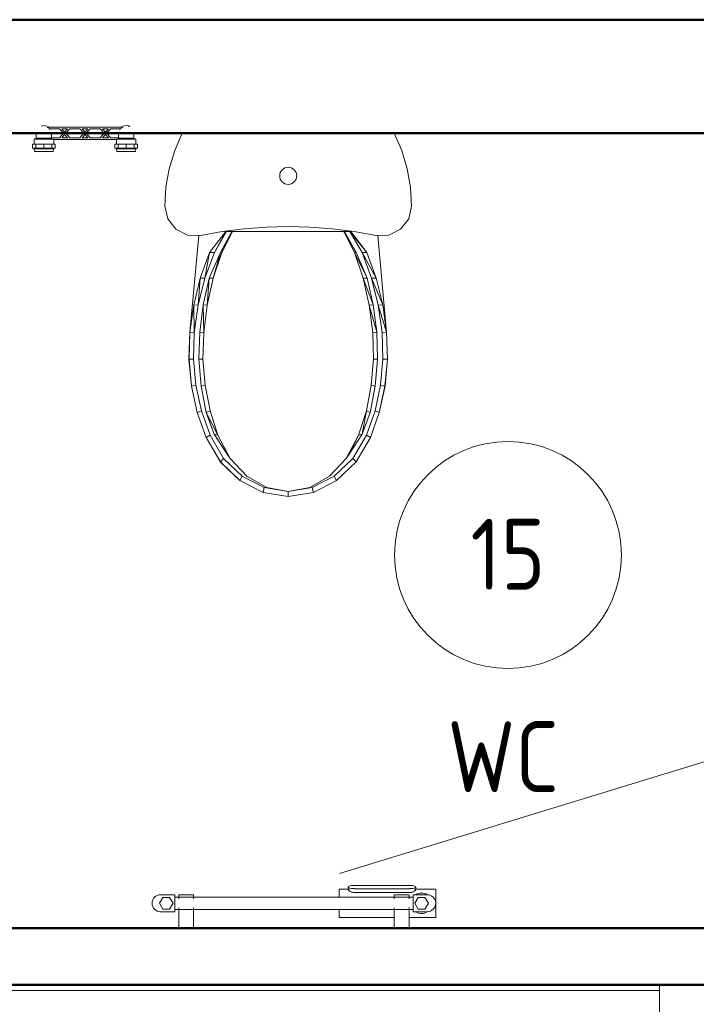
# Model space of a CAD drawing. Header units: millimetres. Extents: x -6579 to 21413, y 4748 to 42777.
# Tile 69 of 79: x 17432 to 18625, y 41042 to 42776. Entities that reach past the tile are written whole.
import ezdxf

# ---------------------------------------------------------------- set-up
doc = ezdxf.new("R2010")
doc.units = ezdxf.units.MM
doc.linetypes.add('ADSK_Скрыто', pattern=[300, 150, -150])
for name, color, linetype, lineweight in [('A-AREA-____-IDEN', 2, 'Continuous', 20), ('A-DETL-____-HDLN', 90, 'ADSK_Скрыто', 9), ('A-WALL-____-MCUT', 113, 'Continuous', 50), ('A-WALL-____-OTLN', 113, 'Continuous', 20), ('I-FURN-____-MCUT', 30, 'Continuous', 9), ('I-FURN-____-OTLN', 30, 'Continuous', 20), ('M-EQPM-___-IDEN', 50, 'Continuous', 20), ('M-EQPM-____-OTLN', 50, 'Continuous', 20)]:
    doc.layers.add(name, color=color, linetype=linetype, lineweight=lineweight)
doc.styles.add('GOST Common_1', font='GOST_Common.ttf', dxfattribs={"width": 0.9, "height": 125})

# ---------------------------------------------------------------- blocks, each defined once
blk = doc.blocks.new('Прямая форма - 83 new-611976-В_Этаж 03_Отопление')
at = {"layer": 'I-FURN-____-MCUT', "color": 133}
for p, q in [((0, -2142.9), (0, 0)), ((-10, -10), (-10, -2142.9)), ((-10, -2142.9), (0, -2142.9))]:
    blk.add_line(p, q, dxfattribs=at)
at = {"layer": 'I-FURN-____-OTLN', "color": 253}
blk.add_line((-10, -2142.9), (-600, -2142.9), dxfattribs=at)
blk = doc.blocks.new('Прямая форма - FU - 053-611977-В_Этаж 03_Отопление')
blk.add_blockref('Прямая форма - 83 new-611976-В_Этаж 03_Отопление', (0, 0))
blk = doc.blocks.new('Прямая форма - 83 new-612000-В_Этаж 03_Отопление')
at = {"layer": 'A-WALL-____-MCUT', "color": 9}
for p, q in [((6950, 0), (6000, 0)), ((7550, 0), (6950, 0)), ((9000, 0), (7550, 0)), ((6000, -200), (6950, -200)), ((6950, -200), (7550, -200)), ((7550, -200), (9000, -200))]:
    blk.add_line(p, q, dxfattribs=at)
blk = doc.blocks.new('Прямая форма - SW - 005-612001-В_Этаж 03_Отопление')
blk.add_blockref('Прямая форма - 83 new-612000-В_Этаж 03_Отопление', (0, 0))
blk = doc.blocks.new('Прямая форма - 83 new-608817-В_Этаж 03_Отопление')
at = {"layer": 'M-EQPM-____-OTLN', "color": 253}
for p, q in [((200.1, -30.5), (186.8, 0)), ((-186.8, 0), (-200.1, -30.5)), ((-200.1, -30.5), (-209.7, -62.4)), ((209.7, -62.4), (200.1, -30.5)), ((-209.7, -62.4), (-215.5, -95.2)), ((-14.7, -72.1), (-13.9, -69.2)), ((-13.9, -69.2), (-12.5, -66.6)), ((-12.5, -66.6), (-10.6, -64.4)), ((-10.6, -64.4), (-8.3, -62.5)), ((-8.3, -62.5), (-5.7, -61.1)), ((-5.7, -61.1), (-2.9, -60.3)), ((-2.9, -60.3), (0, -60)), ((0, -60), (2.9, -60.3)), ((2.9, -60.3), (5.7, -61.1)), ((5.7, -61.1), (8.3, -62.5)), ((8.3, -62.5), (10.6, -64.4)), ((10.6, -64.4), (12.5, -66.6)), ((12.5, -66.6), (13.9, -69.2)), ((13.9, -69.2), (14.7, -72.1)), ((215.5, -95.2), (209.7, -62.4)), ((-15, -75), (-14.7, -72.1)), ((-14.7, -77.9), (-15, -75)), ((-13.9, -80.7), (-14.7, -77.9)), ((-12.5, -83.3), (-13.9, -80.7)), ((-10.6, -85.6), (-12.5, -83.3)), ((-8.3, -87.4), (-10.6, -85.6)), ((10.6, -85.6), (8.3, -87.4)), ((12.5, -83.3), (10.6, -85.6)), ((13.9, -80.7), (12.5, -83.3)), ((14.7, -77.9), (13.9, -80.7)), ((14.7, -72.1), (15, -75)), ((15, -75), (14.7, -77.9)), ((-215.5, -95.2), (-217.5, -128.5)), ((-5.7, -88.8), (-8.3, -87.4)), ((-2.9, -89.7), (-5.7, -88.8)), ((0, -90), (-2.9, -89.7)), ((2.9, -89.7), (0, -90)), ((5.7, -88.8), (2.9, -89.7)), ((8.3, -87.4), (5.7, -88.8)), ((217.5, -128.5), (215.5, -95.2)), ((-217.5, -128.5), (-212.4, -151)), ((212.4, -151), (217.5, -128.5)), ((-212.4, -151), (-198.2, -169.1)), ((198.2, -169.1), (212.4, -151)), ((-198.2, -169.1), (-177.6, -179.5)), ((-154.5, -180), (-116.2, -173.2)), ((-138.7, -210.1), (-110.2, -172.9)), ((-130.1, -210.2), (-110.2, -172.9)), ((-108.9, -172.9), (-130.1, -210.2)), ((-119.6, -210.1), (-99.2, -172.9)), ((-117.1, -210.2), (-99.2, -172.9)), ((-98, -172.9), (-117.1, -210.2)), ((-116.2, -173.2), (-77.6, -168.3)), ((-110.2, -172.9), (-108.9, -172.9)), ((-108.9, -172.9), (-99.4, -172.9)), ((-99.2, -172.9), (-98, -172.9)), ((-98, -172.9), (98, -172.9)), ((-77.6, -168.3), (-38.9, -165.4)), ((-38.9, -165.4), (0, -164.4)), ((38.9, -165.4), (0, -164.4)), ((77.6, -168.3), (38.9, -165.4)), ((77.6, -168.3), (116.2, -173.2)), ((98, -172.9), (99.2, -172.9)), ((98, -172.9), (119.6, -210.1)), ((117.1, -210.2), (98, -172.9)), ((99.2, -172.9), (108.9, -172.9)), ((99.2, -172.9), (119.6, -210.1)), ((108.9, -172.9), (110.2, -172.9)), ((108.9, -172.9), (138.7, -210.1)), ((130.1, -210.2), (108.9, -172.9)), ((110.2, -172.9), (138.7, -210.1)), ((116.2, -173.2), (154.5, -180)), ((177.6, -179.5), (198.2, -169.1)), ((-177.6, -179.5), (-154.5, -180)), ((-157.8, -179.9), (-173.5, -350.4)), ((154.5, -180), (177.6, -179.5)), ((173.5, -350.4), (157.8, -179.9)), ((-154.9, -255.3), (-138.7, -210.1)), ((-146.7, -255.5), (-138.7, -210.1)), ((-130.1, -210.2), (-146.7, -255.5)), ((-139.4, -255.3), (-119.6, -210.1)), ((-138.7, -210.1), (-130.1, -210.2)), ((-132, -255.5), (-119.6, -210.1)), ((-117.1, -210.2), (-132, -255.5)), ((-119.6, -210.1), (-117.1, -210.2)), ((119.6, -210.1), (117.1, -210.2)), ((117.1, -210.2), (139.4, -255.3)), ((132, -255.5), (117.1, -210.2)), ((119.6, -210.1), (139.4, -255.3)), ((138.7, -210.1), (130.1, -210.2)), ((130.1, -210.2), (154.9, -255.3)), ((146.7, -255.5), (130.1, -210.2)), ((138.7, -210.1), (154.9, -255.3)), ((-166.5, -302.2), (-154.9, -255.3)), ((-158.6, -302.8), (-154.9, -255.3)), ((-146.7, -255.5), (-158.6, -302.8)), ((-154.9, -255.3), (-146.7, -255.5)), ((-149.8, -302.2), (-139.4, -255.3)), ((-142.7, -302.8), (-139.4, -255.3)), ((-132, -255.5), (-142.7, -302.8)), ((-139.4, -255.3), (-132, -255.5)), ((139.4, -255.3), (132, -255.5)), ((132, -255.5), (149.8, -302.2)), ((142.7, -302.8), (132, -255.5)), ((139.4, -255.3), (149.8, -302.2)), ((154.9, -255.3), (146.7, -255.5)), ((146.7, -255.5), (166.5, -302.2)), ((158.6, -302.8), (146.7, -255.5)), ((154.9, -255.3), (166.5, -302.2)), ((-173.3, -350.4), (-166.5, -302.2)), ((-165.6, -351.3), (-166.5, -302.2)), ((-166.5, -302.2), (-158.6, -302.8)), ((-158.6, -302.8), (-165.6, -351.3)), ((-156, -350.4), (-149.8, -302.2)), ((-149, -351.3), (-149.8, -302.2)), ((-149.8, -302.2), (-142.7, -302.8)), ((-142.7, -302.8), (-149, -351.3)), ((149.8, -302.2), (142.7, -302.8)), ((142.7, -302.8), (156, -350.4)), ((149, -351.3), (142.7, -302.8)), ((149.8, -302.2), (156, -350.4)), ((166.5, -302.2), (158.6, -302.8)), ((158.6, -302.8), (173.3, -350.4)), ((165.6, -351.3), (158.6, -302.8)), ((166.5, -302.2), (173.3, -350.4)), ((-175, -398.1), (-173.5, -350.4)), ((-174.8, -398.1), (-173.3, -350.4)), ((-173.3, -350.4), (-165.6, -351.3)), ((-165.6, -351.3), (-167, -397.7)), ((-157.3, -398.1), (-156, -350.4)), ((-156, -350.4), (-149, -351.3)), ((-149, -351.3), (-150.3, -397.7)), ((156, -350.4), (149, -351.3)), ((150.3, -397.7), (149, -351.3)), ((156, -350.4), (157.3, -398.1)), ((173.3, -350.4), (165.6, -351.3)), ((167, -397.7), (165.6, -351.3)), ((173.3, -350.4), (174.8, -398.1)), ((175, -398.1), (173.5, -350.4)), ((-170.7, -445.5), (-175, -398.1)), ((-167, -397.7), (-174.8, -398.1)), ((-170.5, -445.5), (-174.8, -398.1)), ((-162.8, -443.9), (-167, -397.7)), ((-150.3, -397.7), (-157.3, -398.1)), ((-153.4, -445.5), (-157.3, -398.1)), ((-146.5, -443.9), (-150.3, -397.7)), ((150.3, -397.7), (146.5, -443.9)), ((157.3, -398.1), (150.3, -397.7)), ((157.3, -398.1), (153.4, -445.5)), ((167, -397.7), (162.8, -443.9)), ((174.8, -398.1), (167, -397.7)), ((174.8, -398.1), (170.5, -445.5)), ((170.7, -445.5), (175, -398.1)), ((-170.7, -445.5), (-160.6, -491.7)), ((-170.5, -445.5), (-162.8, -443.9)), ((-160.4, -491.7), (-170.5, -445.5)), ((-153, -488.9), (-162.8, -443.9)), ((-153.4, -445.5), (-146.5, -443.9)), ((-144.4, -491.7), (-153.4, -445.5)), ((-146.5, -443.9), (-137.7, -488.9)), ((137.7, -488.9), (146.5, -443.9)), ((153.4, -445.5), (144.4, -491.7)), ((146.5, -443.9), (153.4, -445.5)), ((153, -488.9), (162.8, -443.9)), ((170.5, -445.5), (160.4, -491.7)), ((160.6, -491.7), (170.7, -445.5)), ((162.8, -443.9), (170.5, -445.5)), ((-160.6, -491.7), (-144.9, -535.9)), ((-160.4, -491.7), (-153, -488.9)), ((-144.8, -535.9), (-160.4, -491.7)), ((-137.8, -531.8), (-153, -488.9)), ((-144.4, -491.7), (-137.7, -488.9)), ((-130.3, -530.2), (-144.4, -491.7)), ((-124, -531.8), (-144.4, -491.7)), ((-137.7, -488.9), (-124, -531.8)), ((124, -531.8), (137.7, -488.9)), ((137.7, -488.9), (130.3, -530.2)), ((144.4, -491.7), (130.3, -530.2)), ((144.4, -491.7), (137.7, -488.9)), ((153, -488.9), (137.8, -531.8)), ((160.4, -491.7), (144.8, -535.9)), ((144.9, -535.9), (160.6, -491.7)), ((160.4, -491.7), (153, -488.9)), ((-144.9, -535.9), (-119.7, -578.7)), ((-144.8, -535.9), (-137.8, -531.8)), ((-119.6, -578.7), (-144.8, -535.9)), ((-113.8, -572.6), (-137.8, -531.8)), ((-107.6, -565), (-130.3, -530.2)), ((-102.4, -572.6), (-130.3, -530.2)), ((-130.3, -530.2), (-124, -531.8)), ((-124, -531.8), (-102.4, -572.6)), ((102.4, -572.6), (124, -531.8)), ((130.3, -530.2), (107.6, -565)), ((124, -531.8), (107.6, -565)), ((113.8, -572.6), (137.8, -531.8)), ((144.8, -535.9), (119.6, -578.7)), ((119.7, -578.7), (144.9, -535.9)), ((130.3, -530.2), (124, -531.8)), ((137.8, -531.8), (144.8, -535.9)), ((-102.4, -572.6), (-107.6, -565)), ((107.6, -565), (102.4, -572.6)), ((-119.7, -578.7), (-85.3, -611.8)), ((-119.6, -578.7), (-113.8, -572.6)), ((-85.2, -611.8), (-119.6, -578.7)), ((-81.1, -604.2), (-113.8, -572.6)), ((-73, -604.2), (-102.4, -572.6)), ((73, -604.2), (102.4, -572.6)), ((81.1, -604.2), (113.8, -572.6)), ((119.6, -578.7), (85.2, -611.8)), ((85.3, -611.8), (119.7, -578.7)), ((119.6, -578.7), (113.8, -572.6)), ((-85.2, -611.8), (-81.1, -604.2)), ((-42.2, -624.1), (-81.1, -604.2)), ((-37.9, -624.1), (-73, -604.2)), ((37.9, -624.1), (73, -604.2)), ((42.2, -624.1), (81.1, -604.2)), ((85.2, -611.8), (81.1, -604.2)), ((-85.3, -611.8), (-44.3, -632.8)), ((-44.3, -632.8), (-85.2, -611.8)), ((-44.3, -632.8), (-42.2, -624.1)), ((0, -631), (-42.2, -624.1)), ((-37.9, -624.1), (0, -631)), ((42.2, -624.1), (0, -631)), ((0, -631), (37.9, -624.1)), ((44.3, -632.8), (42.2, -624.1)), ((85.2, -611.8), (44.3, -632.8)), ((44.3, -632.8), (85.3, -611.8)), ((0, -640), (-44.3, -632.8)), ((-44.3, -632.8), (0, -640)), ((0, -640), (0, -631)), ((44.3, -632.8), (0, -640)), ((0, -640), (44.3, -632.8))]:
    blk.add_line(p, q, dxfattribs=at)
blk = doc.blocks.new('Прямая форма - FU - 054-613579-В_Этаж 03_Отопление')
blk.add_blockref('Прямая форма - 83 new-608817-В_Этаж 03_Отопление', (0, 0))
blk = doc.blocks.new('Прямая форма - 83 new-613586-В_Этаж 03_Отопление')
at = {"layer": 'A-WALL-____-MCUT', "color": 9}
for p, q in [((2424.2, 0), (897, 0)), ((100, -100), (2424.2, -100))]:
    blk.add_line(p, q, dxfattribs=at)
blk = doc.blocks.new('Прямая форма - SW - 010-613587-В_Этаж 03_Отопление')
blk.add_blockref('Прямая форма - 83 new-613586-В_Этаж 03_Отопление', (0, 0))
blk = doc.blocks.new('83 new_ifc_RVT-1-В_Этаж 03_Отопление')
at = {"layer": 'A-WALL-____-OTLN', "color": 253, "lineweight": 20}
for name, p in [('Прямая форма - SW - 005-612001-В_Этаж 03_Отопление', (20910.3, 42775.8)), ('Прямая форма - SW - 010-613587-В_Этаж 03_Отопление', (26610.3, 41175.8))]:
    blk.add_blockref(name, p, dxfattribs=at)
at = {"layer": 'I-FURN-____-OTLN', "color": 253, "lineweight": 20, "rotation": 90}
blk.add_blockref('Прямая форма - FU - 053-611977-В_Этаж 03_Отопление', (26760.3, 41075.8), dxfattribs=at)
at = {"layer": 'M-EQPM-____-OTLN', "color": 253, "lineweight": 20}
blk.add_blockref('Прямая форма - FU - 054-613579-В_Этаж 03_Отопление', (28248.6, 42575.8), dxfattribs=at)
blk = doc.blocks.new('VTp_724_0 Водорозетка двойная - VTp_724_0-V31-В_Этаж 03_Отопление')
at = {"layer": 'M-EQPM-____-OTLN'}
for p, q in [((-92.6, 26.1), (-86.7, 26.1)), ((-92.6, 19.4), (-92.6, 26.1)), ((-86.7, 19.4), (-92.6, 19.4)), ((-88.9, 32), (-89.8, 27.2)), ((-89.8, 27.2), (-89.8, 26.1)), ((-59.6, 27.2), (-89.8, 27.2)), ((-89.8, 19.4), (-89.8, 10.4)), ((-56.2, 32), (-88.9, 32)), ((-86.7, 26.1), (-72.5, 26.1)), ((-86.7, 19.4), (-86.7, 26.1)), ((-72.5, 19.4), (-86.7, 19.4)), ((-72.5, 26.1), (-58.3, 26.1)), ((-72.5, 19.4), (-72.5, 26.1)), ((-58.3, 19.4), (-72.5, 19.4)), ((-55.3, 27.2), (-59.3, 27.2)), ((-58.3, 26.1), (-52.4, 26.1)), ((-58.3, 26.1), (-58.3, 19.4)), ((-52.4, 19.4), (-58.3, 19.4)), ((-55.3, 27.2), (-56.2, 32)), ((-55.3, 26.1), (-55.3, 27.2)), ((-55.3, 11), (-55.3, 19.4)), ((-52.4, 19.4), (-52.4, 26.1)), ((52.4, 26.1), (58.3, 26.1)), ((52.4, 19.4), (52.4, 26.1)), ((58.3, 19.4), (52.4, 19.4)), ((56.1, 32), (55.2, 27.2)), ((55.2, 27.2), (55.2, 26.1)), ((55.2, 19.4), (55.2, 11)), ((59.3, 27.2), (55.2, 27.2)), ((88.8, 32), (56.1, 32)), ((58.3, 26.1), (72.5, 26.1)), ((58.3, 19.4), (58.3, 26.1)), ((72.5, 19.4), (58.3, 19.4)), ((89.7, 27.2), (59.7, 27.2)), ((72.5, 26.1), (86.7, 26.1)), ((72.5, 19.4), (72.5, 26.1)), ((86.7, 19.4), (72.5, 19.4)), ((86.7, 26.1), (92.6, 26.1)), ((86.7, 26.1), (86.7, 19.4)), ((92.6, 19.4), (86.7, 19.4)), ((89.7, 27.2), (88.8, 32)), ((89.7, 26.1), (89.7, 27.2)), ((89.7, 10.4), (89.7, 19.4)), ((92.6, 19.4), (92.6, 26.1)), ((-89.8, 10.4), (-85.9, 8.8)), ((-56, 10.4), (-89.8, 10.4)), ((-85.9, 8.8), (-85.9, 0)), ((-60.1, 8.8), (-85.9, 8.8)), ((-60.1, 8.8), (-60.1, 8)), ((-60.1, 8), (-45.3, 8)), ((-59.1, 0), (-59.1, 8)), ((56, 11), (-56, 11)), ((-56, 11), (-56, 10.4)), ((-45.3, 8), (-38, 0)), ((-36, 2.2), (-41.2, 8)), ((-41.2, 8), (-30.8, 8)), ((-30.8, 8), (-36, 2.2)), ((-34, 0), (-26.7, 8)), ((-26.7, 8), (-9.3, 8)), ((-9.3, 8), (-2, 0)), ((0, 2.2), (-5.2, 8)), ((-5.2, 8), (5.2, 8)), ((5.2, 8), (0, 2.2)), ((2, 0), (9.3, 8)), ((9.3, 8), (26.7, 8)), ((26.7, 8), (34, 0)), ((30.8, 8), (41.2, 8)), ((36, 2.2), (30.8, 8)), ((41.2, 8), (36, 2.2)), ((38, 0), (45.3, 8)), ((45.3, 8), (60.1, 8)), ((56, 10.4), (56, 11)), ((89.7, 10.4), (56, 10.4)), ((59.1, 8), (59.1, 0)), ((85.9, 8.8), (60.1, 8.8)), ((60.1, 8), (60.1, 8.8)), ((85.9, 8.8), (89.7, 10.4)), ((85.9, 0), (85.9, 8.8)), ((-66.7, -11), (66.7, -11)), ((-45.3, -8), (-63, -8)), ((-38, 0), (-45.3, -8)), ((-41.2, -8), (-36, -2.2)), ((-30.8, -8), (-41.2, -8)), ((-36, -2.2), (-30.8, -8)), ((-26.7, -8), (-34, 0)), ((-9.3, -8), (-26.7, -8)), ((-2, 0), (-9.3, -8)), ((-5.2, -8), (0, -2.2)), ((5.2, -8), (-5.2, -8)), ((0, -2.2), (5.2, -8)), ((9.3, -8), (2, 0)), ((26.7, -8), (9.3, -8)), ((34, 0), (26.7, -8)), ((30.8, -8), (36, -2.2)), ((41.2, -8), (30.8, -8)), ((36, -2.2), (41.2, -8)), ((45.3, -8), (38, 0)), ((63, -8), (45.3, -8))]:
    blk.add_line(p, q, dxfattribs=at)
for centre, radius, start, end in [((-72.5, 0), 13.4, 180, 188.2152), ((-212.1, 402.2), 421.7, 291.1941, 291.7236), ((-72.5, 0), 13.4, 352.5609, 0), ((-72.5, 0), 13.4, 351.8321, 360), ((212.1, 402.2), 421.7, 248.2764, 248.8715), ((72.5, 0), 13.4, 180, 187.4391), ((72.5, 0), 13.4, 180, 188.1679), ((72.5, 0), 13.4, 351.7848, 0), ((-72.5, 0), 13.4, 240, 293.6489), ((-72.5, 0), 13.4, 296.8936, 306.3065), ((-72.5, 0), 13.4, 323.3436, 330.7909), ((-72.5, 0), 13.4, 323.0818, 328.7777), ((-72.5, 0), 13.4, 322.9736, 327.3258), ((72.5, 0), 13.4, 209.2091, 216.6564), ((72.5, 0), 13.4, 211.2223, 216.9182), ((72.5, 0), 13.4, 212.6742, 217.0264), ((72.5, 0), 13.4, 233.6935, 243.1064), ((72.5, 0), 13.4, 246.3511, 288.109)]:
    blk.add_arc(centre, radius, start, end, dxfattribs=at)
for points in [[(-63, -8), (-63.5, -8.6), (-64.7, -9.7), (-66, -10.6), (-66.7, -11)], [(66.7, -11), (66, -10.6), (64.7, -9.7), (63.5, -8.6), (63, -8)]]:
    blk.add_open_spline(points, degree=3, dxfattribs=at)
blk = doc.blocks.new('THERMEX_Электрический_полотенцесушитель_Menta - THERMEX_MENTA-1657908-В_Этаж 03_Отопление')
at = {"layer": 'A-DETL-____-HDLN'}
for p, q in [((-202.9, 15), (-202.9, 15)), ((-202.9, 15), (-202.9, 15)), ((-177.1, 15), (-177.1, 15)), ((-177.1, 15), (-177.1, 15)), ((177.1, 15), (177.1, 15)), ((177.1, 15), (177.1, 15)), ((202.9, 15), (202.9, 15)), ((202.9, 15), (202.9, 15)), ((-202.9, -45), (-202.9, -45)), ((-202.9, -45), (-202.9, -45)), ((-177.1, -45), (-177.1, -45)), ((-177.1, -45), (-177.1, -45)), ((177.1, -45), (177.1, -45)), ((177.1, -45), (177.1, -45)), ((202.9, -45), (202.9, -45)), ((202.9, -45), (202.9, -45))]:
    blk.add_line(p, q, dxfattribs=at)
at = {"layer": 'M-EQPM-____-OTLN'}
for p, q in [((97.9, 25), (80, 25)), ((80, 25), (80, 11.1)), ((95.8, 28.6), (95.8, 24.1)), ((203.8, 31.4), (106.8, 31.4)), ((106.8, 25.7), (203.8, 25.7)), ((203.8, 18.8), (106.8, 18.8)), ((250, 25), (212.6, 25)), ((214.8, 24.1), (214.8, 28.6)), ((250, -25), (250, 25)), ((-231, 10.4), (-237, 0)), ((-237, 0), (-231, -10.4)), ((-210, 15), (-235, 15)), ((-219, 10.4), (-231, 10.4)), ((-213, 0), (-219, 10.4)), ((-219, -10.4), (-213, 0)), ((-210, -15), (-210, 15)), ((210, 11), (-210, 11)), ((-203, 15), (-203, 7.7)), ((-203, 15), (-203, 11)), ((-202.9, 15), (-202.9, 15)), ((-177.1, 15), (-177.1, 15)), ((-177, 7.8), (-177, 15)), ((-177, 11), (-177, 15)), ((177, 15), (177, 7.8)), ((177, 15), (177, 11)), ((177.1, 15), (177.1, 15)), ((202.9, 15), (202.9, 15)), ((203, 7.8), (203, 15)), ((203, 11), (203, 15)), ((235, 15), (210, 15)), ((210, 15), (210, -15)), ((219, 10.4), (213, 0)), ((213, 0), (219, -10.4)), ((231, 10.4), (219, 10.4)), ((237, 0), (231, 10.4)), ((231, -10.4), (237, 0)), ((-235, -15), (-210, -15)), ((-231, -10.4), (-219, -10.4)), ((-210, -11), (210, -11)), ((-203, -7.8), (-203, -45)), ((-203, -11), (-203, -45)), ((-177, -45), (-177, -7.8)), ((-177, -45), (-177, -11)), ((80, -11), (80, -25)), ((177, -7.8), (177, -45)), ((177, -11), (177, -45)), ((203, -45), (203, -7.7)), ((203, -45), (203, -11)), ((210, -15), (235, -15)), ((219, -10.4), (231, -10.4)), ((80, -25), (177.1, -25)), ((202.9, -25), (250, -25)), ((-202.9, -45), (-202.9, -45)), ((-177.1, -45), (-177.1, -45)), ((177.1, -45), (177.1, -45)), ((202.9, -45), (202.9, -45))]:
    blk.add_line(p, q, dxfattribs=at)
at = {"layer": 'M-EQPM-____-OTLN', "flags": 128}
for points in [[(-202.9, 15), (-202.4, 15), (-201.3, 15), (-199.7, 15), (-197.6, 15), (-195.3, 15), (-192.7, 15), (-190, 15)], [(-190, 15), (-187.3, 15), (-184.7, 15), (-182.4, 15), (-180.3, 15), (-178.7, 15), (-177.6, 15), (-177.1, 15)], [(177.1, 15), (177.6, 15), (178.7, 15), (180.3, 15), (182.4, 15), (184.7, 15), (187.3, 15), (190, 15)], [(190, 15), (192.7, 15), (195.3, 15), (197.6, 15), (199.7, 15), (201.3, 15), (202.4, 15), (202.9, 15)], [(-190, -45), (-192.7, -45), (-195.3, -45), (-197.6, -45), (-199.7, -45), (-201.3, -45), (-202.4, -45), (-202.9, -45)], [(-177.1, -45), (-177.6, -45), (-178.7, -45), (-180.3, -45), (-182.4, -45), (-184.7, -45), (-187.3, -45), (-190, -45)], [(190, -45), (187.3, -45), (184.7, -45), (182.4, -45), (180.3, -45), (178.7, -45), (177.6, -45), (177.1, -45)], [(202.9, -45), (202.4, -45), (201.3, -45), (199.7, -45), (197.6, -45), (195.3, -45), (192.7, -45), (190, -45)]]:
    blk.add_lwpolyline(points, dxfattribs=at)
at = {"layer": 'M-EQPM-____-OTLN'}
for centre, radius, start, end in [((225, 0), 18, 56.9143, 123.0857), ((-235, 0), 15, 90, 270), ((235, 0), 15, 270, 90), ((225, 0), 18, 236.9143, 303.0857)]:
    blk.add_arc(centre, radius, start, end, dxfattribs=at)
for centre, start_param, end_param in [((106.8, 28.6), 4.712389, 7.853982), ((203.8, 28.6), 1.570796, 4.712389)]:
    blk.add_ellipse(centre, major_axis=(-11, 0), ratio=0.258819, start_param=start_param, end_param=end_param, dxfattribs=at)
for points, knots in [([(106.8, 18.8), (105.8, 18.8), (104, 18.9), (101.5, 19.6), (99.3, 20.6), (97.4, 21.9), (96.3, 22.9), (95.9, 23.6), (95.8, 23.8), (95.8, 23.8)], [0, 0, 0, 0, 0.1111111, 0.2222222, 0.3333333, 0.4444444, 0.5833333, 0.6527778, 0.6666667, 0.6666667, 0.6666667, 0.6666667]), ([(214.7, 23.8), (214.6, 23.5), (214.2, 22.8), (212.6, 21.5), (210.6, 20.3), (208.7, 19.6), (206.6, 19), (204.9, 18.8), (203.8, 18.8)], [0.3333333, 0.3333333, 0.3333333, 0.3333333, 0.4444444, 0.5833333, 0.7222222, 0.7916667, 0.8611111, 1, 1, 1, 1])]:
    blk.add_open_spline(points, degree=3, knots=knots, dxfattribs=at)
blk = doc.blocks.new('ADSK_M_Помещения - Номер Имя-152985-В_Этаж 03_Отопление')
at = {"layer": 'A-AREA-____-IDEN'}
blk.add_circle((0, 0), 4, dxfattribs=at)

msp = doc.modelspace()

# ---------------------------------------------------------------- linework, layer by layer
at = {"layer": 'M-EQPM-___-IDEN'}
msp.add_line((17995.7, 41272.2), (18820, 41524), dxfattribs=at)

# ---------------------------------------------------------------- block references
at = {"lineweight": 9}
msp.add_blockref('83 new_ifc_RVT-1-В_Этаж 03_Отопление', (-10343.4, 0), dxfattribs=at)
at = {"layer": 'A-AREA-____-IDEN', "xscale": 49.99999999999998, "yscale": 49.99999999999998, "zscale": 49.99999999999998}
msp.add_blockref('ADSK_M_Помещения - Номер Имя-152985-В_Этаж 03_Отопление', (18292.5, 41832.9), dxfattribs=at)
at = {"layer": 'A-DETL-____-HDLN'}
msp.add_blockref('THERMEX_Электрический_полотенцесушитель_Menta - THERMEX_MENTA-1657908-В_Этаж 03_Отопление', (17915.2, 41219.5), dxfattribs=at)
at = {"layer": 'M-EQPM-____-OTLN', "rotation": 180}
msp.add_blockref('VTp_724_0 Водорозетка двойная - VTp_724_0-V31-В_Этаж 03_Отопление', (17547.1, 42575.8), dxfattribs=at)

# ---------------------------------------------------------------- texts
at = {"layer": 'A-AREA-____-IDEN', "lineweight": 9, "char_height": 125, "attachment_point": 1, "style": 'GOST Common_1'}
for s, insert, width in [('15', (18226.5, 41896.7), 165.949), ('WC', (18185.7, 41540.3), 248.924)]:
    msp.add_mtext(s, dxfattribs=dict(at, insert=insert, width=width))

doc.saveas('drawing.dxf')
